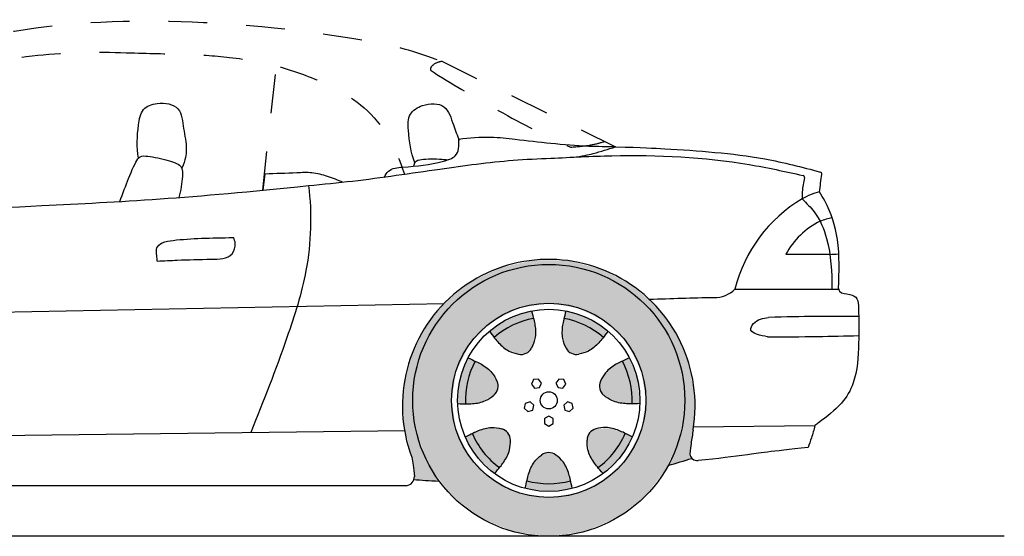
# Model space of a CAD drawing. Header units: millimetres. Extents: x 256.26 to 261.33, y 330.5 to 331.83.
# Tile 2 of 2: x 258.8 to 261.33, y 330.5 to 331.83. Entities that reach past the tile are written whole.
import ezdxf

# ---------------------------------------------------------------- set-up
doc = ezdxf.new("R2010")
doc.units = ezdxf.units.MM
doc.linetypes.add('ACAD_ISO03W100', pattern=[30, 12, -18])
doc.layers.add('HATCH', color=7, linetype='Continuous')

# ---------------------------------------------------------------- blocks, each defined once
blk = doc.blocks.new('*U1')
at = {"layer": 'HATCH', "color": 252, "linetype": 'Continuous'}
for points in [[(3.6875, 3.7127), (3.6664, 3.6557), (3.7058, 3.7045)], [(3.7058, 3.7045), (3.6664, 3.6557), (3.6859, 3.6512)], [(3.6664, 3.6557), (3.6606, 3.5951), (3.6859, 3.6512)], [(3.6859, 3.6512), (3.6606, 3.5951), (3.6807, 3.5946)]]:
    blk.add_solid(points, dxfattribs=at)
blk = doc.blocks.new('*U10')
at = {"layer": 'HATCH', "linetype": 'Continuous'}
for points in [[(3.8951, 3.469), (3.8388, 3.3964), (3.9134, 3.4627)], [(3.8388, 3.3964), (3.8951, 3.469), (3.8515, 3.4344)], [(3.8951, 3.3889), (3.9134, 3.4627), (3.8388, 3.3964)], [(3.8768, 3.4627), (3.8515, 3.4344), (3.8951, 3.469)], [(3.9134, 3.4627), (3.8951, 3.3889), (3.9387, 3.4344)], [(3.9514, 3.3964), (3.9387, 3.4344), (3.8951, 3.3889)]]:
    blk.add_solid(points, dxfattribs=at)
blk = doc.blocks.new('*U11')
at = {"layer": 'HATCH', "color": 252, "linetype": 'Continuous'}
for points in [[(3.8388, 3.3964), (3.8348, 3.3768), (3.8951, 3.3889)], [(3.9514, 3.3964), (3.8951, 3.3889), (3.9554, 3.3768)], [(3.8951, 3.3889), (3.8348, 3.3768), (3.9554, 3.3768)], [(3.8348, 3.3768), (3.8951, 3.3689), (3.9554, 3.3768)]]:
    blk.add_solid(points, dxfattribs=at)
blk = doc.blocks.new('*U12')
at = {"layer": 'HATCH', "linetype": 'Continuous'}
for points in [[(4.0003, 3.5196), (4.0219, 3.4303), (4.0166, 3.53)], [(4.0166, 3.53), (4.0629, 3.4697), (4.0545, 3.5322)], [(4.0629, 3.4697), (4.0166, 3.53), (4.0219, 3.4303)], [(4.0921, 3.5184), (4.0545, 3.5322), (4.0629, 3.4697)], [(3.9937, 3.5014), (4.0001, 3.4639), (4.0003, 3.5196)], [(4.0219, 3.4303), (4.0003, 3.5196), (4.0001, 3.4639)]]:
    blk.add_solid(points, dxfattribs=at)
blk = doc.blocks.new('*U13')
at = {"layer": 'HATCH', "color": 252, "linetype": 'Continuous'}
for points in [[(4.0921, 3.5184), (4.0629, 3.4697), (4.1099, 3.5093)], [(4.1099, 3.5093), (4.0629, 3.4697), (4.0785, 3.4572)], [(4.0629, 3.4697), (4.0219, 3.4303), (4.0785, 3.4572)], [(4.0785, 3.4572), (4.0219, 3.4303), (4.0348, 3.415)]]:
    blk.add_solid(points, dxfattribs=at)
blk = doc.blocks.new('*U14')
at = {"layer": 'HATCH', "linetype": 'Continuous'}
for points in [[(4.0844, 3.7045), (4.0502, 3.6836), (4.1043, 3.6512)], [(4.0283, 3.6527), (4.1043, 3.6512), (4.0502, 3.6836)], [(4.0262, 3.6334), (4.1095, 3.5946), (4.0283, 3.6527)], [(4.1043, 3.6512), (4.0283, 3.6527), (4.1095, 3.5946)], [(4.1095, 3.5946), (4.0262, 3.6334), (4.0697, 3.5986)], [(4.0364, 3.6169), (4.0697, 3.5986), (4.0262, 3.6334)]]:
    blk.add_solid(points, dxfattribs=at)
blk = doc.blocks.new('*U15')
at = {"layer": 'HATCH', "color": 252, "linetype": 'Continuous'}
for points in [[(4.1027, 3.7127), (4.0844, 3.7045), (4.1238, 3.6557)], [(4.0844, 3.7045), (4.1043, 3.6512), (4.1238, 3.6557)], [(4.1238, 3.6557), (4.1043, 3.6512), (4.1296, 3.5951)], [(4.1043, 3.6512), (4.1095, 3.5946), (4.1296, 3.5951)]]:
    blk.add_solid(points, dxfattribs=at)
blk = doc.blocks.new('*U16')
at = {"layer": 'HATCH', "linetype": 'Continuous'}
for points in [[(3.9342, 3.8145), (3.9292, 3.7748), (3.9882, 3.7968)], [(3.9397, 3.7383), (3.9882, 3.7968), (3.9292, 3.7748)], [(3.9882, 3.7968), (3.9397, 3.7383), (4.0357, 3.7656)], [(3.9535, 3.7247), (4.0357, 3.7656), (3.9397, 3.7383)], [(4.0357, 3.7656), (3.9535, 3.7247), (4.0078, 3.7369)], [(3.9727, 3.7224), (4.0078, 3.7369), (3.9535, 3.7247)]]:
    blk.add_solid(points, dxfattribs=at)
blk = doc.blocks.new('*U17')
at = {"layer": 'HATCH', "color": 252, "linetype": 'Continuous'}
for points in [[(3.9391, 3.8339), (3.9342, 3.8145), (3.9969, 3.8148)], [(3.9969, 3.8148), (3.9342, 3.8145), (4.0478, 3.7816)], [(3.9342, 3.8145), (3.9882, 3.7968), (4.0478, 3.7816)], [(3.9882, 3.7968), (4.0357, 3.7656), (4.0478, 3.7816)]]:
    blk.add_solid(points, dxfattribs=at)
blk = doc.blocks.new('*U18')
at = {"layer": 'HATCH', "linetype": 'Continuous'}
for points in [[(3.802, 3.7968), (3.8175, 3.7224), (3.856, 3.8145)], [(3.8367, 3.7247), (3.856, 3.8145), (3.8175, 3.7224)], [(3.856, 3.8145), (3.8367, 3.7247), (3.861, 3.7748)], [(3.7545, 3.7656), (3.7824, 3.7369), (3.802, 3.7968)], [(3.8175, 3.7224), (3.802, 3.7968), (3.7824, 3.7369)], [(3.8505, 3.7383), (3.861, 3.7748), (3.8367, 3.7247)]]:
    blk.add_solid(points, dxfattribs=at)
blk = doc.blocks.new('*U19')
at = {"layer": 'HATCH', "color": 252, "linetype": 'Continuous'}
for points in [[(3.8511, 3.8339), (3.7933, 3.8148), (3.856, 3.8145)], [(3.7933, 3.8148), (3.7424, 3.7816), (3.856, 3.8145)], [(3.856, 3.8145), (3.7424, 3.7816), (3.802, 3.7968)], [(3.802, 3.7968), (3.7424, 3.7816), (3.7545, 3.7656)]]:
    blk.add_solid(points, dxfattribs=at)
blk = doc.blocks.new('*U20')
at = {"layer": 'HATCH', "linetype": 'Continuous'}
for points in [[(3.6859, 3.6512), (3.7538, 3.6169), (3.7058, 3.7045)], [(3.764, 3.6334), (3.7058, 3.7045), (3.7538, 3.6169)], [(3.7058, 3.7045), (3.764, 3.6334), (3.74, 3.6836)], [(3.7619, 3.6527), (3.74, 3.6836), (3.764, 3.6334)], [(3.6807, 3.5946), (3.7205, 3.5986), (3.6859, 3.6512)], [(3.7538, 3.6169), (3.6859, 3.6512), (3.7205, 3.5986)]]:
    blk.add_solid(points, dxfattribs=at)
blk = doc.blocks.new('*U21')
at = {"layer": 'HATCH', "linetype": 'Continuous'}
for points in [[(3.6981, 3.5184), (3.7899, 3.5196), (3.7357, 3.5322)], [(3.7736, 3.53), (3.7357, 3.5322), (3.7899, 3.5196)], [(3.7899, 3.5196), (3.6981, 3.5184), (3.7965, 3.5014)], [(3.7273, 3.4697), (3.7965, 3.5014), (3.6981, 3.5184)], [(3.7965, 3.5014), (3.7273, 3.4697), (3.7901, 3.4639)], [(3.7683, 3.4303), (3.7901, 3.4639), (3.7273, 3.4697)]]:
    blk.add_solid(points, dxfattribs=at)
blk = doc.blocks.new('*U22')
at = {"layer": 'HATCH', "color": 252, "linetype": 'Continuous'}
for points in [[(3.6981, 3.5184), (3.6803, 3.5093), (3.7273, 3.4697)], [(3.6803, 3.5093), (3.7117, 3.4572), (3.7273, 3.4697)], [(3.7273, 3.4697), (3.7117, 3.4572), (3.7683, 3.4303)], [(3.7117, 3.4572), (3.7554, 3.415), (3.7683, 3.4303)]]:
    blk.add_solid(points, dxfattribs=at)
blk = doc.blocks.new('*U23')
at = {"layer": 'HATCH', "color": 251, "linetype": 'Continuous'}
for points in [[(3.8588, 3.9647), (3.7746, 3.9466), (3.8951, 3.9535)], [(3.8951, 3.9535), (3.7746, 3.9466), (3.8045, 3.9416)], [(3.8588, 3.9647), (3.8951, 3.9535), (3.9449, 3.9631)], [(3.9449, 3.9631), (3.8951, 3.9535), (4.0284, 3.942)], [(3.8951, 3.9535), (3.9857, 3.9416), (4.0284, 3.942)], [(3.7746, 3.9466), (3.6967, 3.9099), (3.8045, 3.9416)], [(3.8045, 3.9416), (3.6967, 3.9099), (3.7201, 3.9066)], [(4.0284, 3.942), (3.9857, 3.9416), (4.105, 3.9025)], [(3.9857, 3.9416), (4.0701, 3.9066), (4.105, 3.9025)], [(3.6967, 3.9099), (3.6292, 3.8565), (3.7201, 3.9066)], [(3.7201, 3.9066), (3.6292, 3.8565), (3.6476, 3.851)], [(4.0701, 3.9066), (4.1426, 3.851), (4.105, 3.9025)], [(4.105, 3.9025), (4.1426, 3.851), (4.1705, 3.8467)], [(3.6292, 3.8565), (3.5755, 3.7891), (3.6476, 3.851)], [(3.6476, 3.851), (3.5755, 3.7891), (3.592, 3.7785)], [(4.1426, 3.851), (4.1982, 3.7785), (4.1705, 3.8467)], [(4.1705, 3.8467), (4.1982, 3.7785), (4.2217, 3.7774)], [(3.5755, 3.7891), (3.5386, 3.7113), (3.592, 3.7785)], [(3.592, 3.7785), (3.5386, 3.7113), (3.557, 3.6941)], [(4.1982, 3.7785), (4.2332, 3.6941), (4.2217, 3.7774)], [(4.2217, 3.7774), (4.2332, 3.6941), (4.2557, 3.6983)], [(3.5386, 3.7113), (3.5204, 3.6271), (3.557, 3.6941)], [(3.557, 3.6941), (3.5204, 3.6271), (3.5451, 3.6035)], [(4.2557, 3.6983), (4.2332, 3.6941), (4.271, 3.6135)], [(4.2332, 3.6941), (4.2451, 3.6035), (4.271, 3.6135)], [(3.5204, 3.6271), (3.5217, 3.541), (3.5451, 3.6035)], [(3.5451, 3.6035), (3.5217, 3.541), (3.5626, 3.4941)], [(4.2451, 3.6035), (4.2342, 3.517), (4.2665, 3.5275)], [(4.271, 3.6135), (4.2451, 3.6035), (4.2665, 3.5275)], [(3.5217, 3.541), (3.5425, 3.4575), (3.5626, 3.4941)], [(4.2665, 3.5275), (4.2342, 3.517), (4.2625, 3.4995)], [(4.2342, 3.517), (4.2023, 3.4358), (4.2625, 3.4995)], [(4.2625, 3.4995), (4.2023, 3.4358), (4.2578, 3.4652)], [(3.5626, 3.4941), (3.5425, 3.4575), (3.6135, 3.3957)], [(3.5425, 3.4575), (3.5494, 3.4073), (3.6135, 3.3957)], [(4.2578, 3.4652), (4.2023, 3.4358), (4.2599, 3.4592)], [(4.2599, 3.4592), (4.2023, 3.4358), (4.2637, 3.4541)], [(3.549, 3.4034), (3.548, 3.3995), (3.6135, 3.3957)], [(3.548, 3.3995), (3.5777, 3.3974), (3.6135, 3.3957)], [(3.5494, 3.4073), (3.549, 3.4034), (3.6135, 3.3957)]]:
    blk.add_solid(points, dxfattribs=at)
blk = doc.blocks.new('*U32')
at = {"layer": 'HATCH', "linetype": 'Continuous'}
for points in [[(3.8951, 3.9535), (3.8045, 3.9416), (3.9857, 3.9416)], [(3.9857, 3.9416), (3.7201, 3.9066), (4.0701, 3.9066)], [(3.8045, 3.9416), (3.7201, 3.9066), (3.9857, 3.9416)], [(3.7201, 3.9066), (3.6476, 3.851), (3.8951, 3.8535)], [(3.7201, 3.9066), (3.8951, 3.8535), (4.0701, 3.9066)], [(4.0701, 3.9066), (3.8951, 3.8535), (4.1426, 3.851)], [(3.8951, 3.8535), (3.6476, 3.851), (3.8178, 3.8412)], [(3.8951, 3.8535), (3.9724, 3.8412), (4.1426, 3.851)], [(3.6476, 3.851), (3.592, 3.7785), (3.8178, 3.8412)], [(3.8178, 3.8412), (3.592, 3.7785), (3.7482, 3.8057)], [(4.1426, 3.851), (3.9724, 3.8412), (4.1982, 3.7785)], [(3.9724, 3.8412), (4.042, 3.8057), (4.1982, 3.7785)], [(3.7482, 3.8057), (3.592, 3.7785), (3.6928, 3.7504)], [(4.042, 3.8057), (4.0974, 3.7504), (4.1982, 3.7785)], [(3.592, 3.7785), (3.557, 3.6941), (3.6928, 3.7504)], [(4.1982, 3.7785), (4.0974, 3.7504), (4.2332, 3.6941)], [(3.6928, 3.7504), (3.557, 3.6941), (3.6573, 3.6807)], [(4.0974, 3.7504), (4.1329, 3.6807), (4.2332, 3.6941)], [(3.557, 3.6941), (3.5451, 3.6035), (3.6573, 3.6807)], [(3.6573, 3.6807), (3.5451, 3.6035), (3.6451, 3.6035)], [(4.2332, 3.6941), (4.1329, 3.6807), (4.2451, 3.6035)], [(4.1329, 3.6807), (4.1451, 3.6035), (4.2451, 3.6035)], [(3.5451, 3.6035), (3.557, 3.5129), (3.6573, 3.5262)], [(3.6451, 3.6035), (3.5451, 3.6035), (3.6573, 3.5262)], [(4.2451, 3.6035), (4.1329, 3.5262), (4.2332, 3.5129)], [(4.1451, 3.6035), (4.1329, 3.5262), (4.2451, 3.6035)], [(3.6573, 3.5262), (3.557, 3.5129), (3.6928, 3.4565)], [(4.1329, 3.5262), (4.0974, 3.4565), (4.2332, 3.5129)], [(3.557, 3.5129), (3.592, 3.4285), (3.6928, 3.4565)], [(4.2332, 3.5129), (4.0974, 3.4565), (4.1982, 3.4285)], [(3.6928, 3.4565), (3.592, 3.4285), (3.7482, 3.4012)], [(4.0974, 3.4565), (4.042, 3.4012), (4.1982, 3.4285)], [(3.592, 3.4285), (3.6476, 3.356), (3.7482, 3.4012)], [(4.1982, 3.4285), (4.042, 3.4012), (4.1426, 3.356)], [(3.7482, 3.4012), (3.6476, 3.356), (3.8178, 3.3657)], [(4.042, 3.4012), (3.9724, 3.3657), (4.1426, 3.356)], [(3.8178, 3.3657), (3.6476, 3.356), (3.8951, 3.3535)], [(3.6476, 3.356), (3.7201, 3.3004), (3.8951, 3.3535)], [(3.8951, 3.3535), (3.7201, 3.3004), (4.0701, 3.3004)], [(3.9724, 3.3657), (3.8951, 3.3535), (4.1426, 3.356)], [(4.1426, 3.356), (3.8951, 3.3535), (4.0701, 3.3004)], [(3.7201, 3.3004), (3.8045, 3.2654), (4.0701, 3.3004)], [(4.0701, 3.3004), (3.8045, 3.2654), (3.9857, 3.2654)], [(3.8045, 3.2654), (3.8951, 3.2535), (3.9857, 3.2654)]]:
    blk.add_solid(points, dxfattribs=at)

msp = doc.modelspace()

# ---------------------------------------------------------------- linework, layer by layer
at = {"linetype": 'ACAD_ISO03W100', "ltscale": 0.001}
for p, q in [((259.4215, 331.3952), (259.4563, 331.715)), ((259.8822, 331.7275), (260.3291, 331.5069))]:
    msp.add_line(p, q, dxfattribs=at)
at = {"ltscale": 0.1}
for p, q in [((259.4226, 331.3953), (259.4274, 331.4379)), ((260.8807, 331.2302), (260.7677, 331.2302))]:
    msp.add_line(p, q, dxfattribs=at)
for p, q in [((260.6366, 331.1406), (260.9035, 331.1406)), ((259.8873, 331.1032), (257.7076, 331.0598)), ((257.758, 330.752), (259.7876, 330.7767)), ((260.5288, 330.7858), (260.8422, 330.7893)), ((259.7917, 330.6343), (257.7753, 330.6343))]:
    msp.add_line(p, q)
at = {"color": 250}
msp.add_line((261.3297, 330.5043), (256.2623, 330.5043), dxfattribs=at)
for points in [[(260.1184, 330.9079), (260.1132, 330.8961), (260.1208, 330.8858), (260.1335, 330.8871), (260.1388, 330.8988), (260.1312, 330.9092)], [(260.1963, 330.9079), (260.1835, 330.9092), (260.1759, 330.8988), (260.1812, 330.8871), (260.1939, 330.8858), (260.2015, 330.8961)], [(260.0944, 330.8339), (260.1039, 330.8253), (260.1161, 330.8292), (260.1188, 330.8418), (260.1093, 330.8504), (260.0971, 330.8464)], [(260.2203, 330.8339), (260.2176, 330.8464), (260.2054, 330.8504), (260.1959, 330.8418), (260.1986, 330.8292), (260.2108, 330.8253)], [(260.1574, 330.7881), (260.1685, 330.7945), (260.1685, 330.8074), (260.1574, 330.8138), (260.1462, 330.8074), (260.1462, 330.7945)]]:
    msp.add_lwpolyline(points, close=True)
for radius in [0.35, 0.25, 0.2346, 0.022]:
    msp.add_circle((260.1574, 330.8543), radius)
for centre, radius, start, end in [((260.8551, 331.4371), 0.005, 352.5648, 74.5711), ((260.8106, 331.4284), 0.005, 352.5648, 77.5307), ((260.1574, 330.8406), 0.3766, 350.4811, 200.5734), ((260.1574, 330.8543), 0.2146, 100.4942, 130.9344), ((260.1574, 330.8543), 0.2146, 49.0656, 79.5058), ((260.086, 331.0025), 0.03, 258.0701, 333.3585), ((260.2287, 331.0025), 0.03, 206.6415, 281.9299), ((260.1574, 330.8543), 0.2146, 151.9228, 182.3629), ((260.1574, 330.8543), 0.2146, 357.6371, 28.0772), ((259.997, 330.8909), 0.03, 309.4987, 24.787), ((260.3177, 330.8909), 0.03, 155.213, 230.5013), ((260.0287, 330.7517), 0.03, 0.9272, 76.2156), ((260.286, 330.7517), 0.03, 103.7844, 179.0728), ((260.1574, 330.8543), 0.2146, 203.3513, 233.7915), ((260.1574, 330.8543), 0.2146, 306.2085, 336.6487), ((260.1574, 330.6898), 0.03, 52.3558, 127.6442), ((260.5398, 330.7193), 0.02, 189.4565, 275.2452), ((259.7868, 330.6587), 0.0248, 281.2656, 358.8619), ((260.1574, 330.8543), 0.2146, 254.7799, 285.2201)]:
    msp.add_arc(centre, radius, start, end)
at = {"ltscale": 0.1}
for centre, radius, start, end in [((260.8877, 331.2447), 0.1501, 102.9121, 121.4361), ((260.9999, 331.0506), 0.3743, 120.5957, 166.0782), ((260.94, 331.1399), 0.1946, 115.6654, 152.3327), ((260.5839, 331.1929), 0.0742, 269.0484, 315.2852), ((260.8194, 320.4345), 10.6868, 91.26929, 92.15916)]:
    msp.add_arc(centre, radius, start, end, dxfattribs=at)
at = {"linetype": 'ACAD_ISO03W100', "ltscale": 0.001}
for points, knots in [([(258.5852, 331.7608), (258.6428, 331.777), (258.8438, 331.8237), (259.1825, 331.8413), (259.5521, 331.8077), (259.7823, 331.763), (259.8822, 331.7275)], [0.1725158, 0.1725158, 0.1725158, 0.1725158, 0.2085347, 0.3012035, 0.3862756, 0.3990306, 0.3990306, 0.3990306, 0.3990306]), ([(258.6065, 331.6953), (258.6846, 331.7207), (258.8396, 331.7484), (258.9937, 331.7522), (259.0697, 331.7493)], [0.1262842, 0.1262842, 0.1262842, 0.1262842, 0.17534541, 0.22243369, 0.22243369, 0.22243369, 0.22243369]), ([(259.0697, 331.7493), (259.1293, 331.7475), (259.2113, 331.7462), (259.3396, 331.7399), (259.4718, 331.715), (259.6061, 331.6632), (259.7017, 331.604), (259.7589, 331.5132), (259.7861, 331.4367)], [0, 0, 0, 0, 13.394838, 25.325079, 38.448634, 51.725773, 69.722509, 74.637217, 74.637217, 74.637217, 74.637217]), ([(259.8542, 331.7036), (259.8538, 331.7054), (259.8534, 331.7105), (259.8625, 331.7225), (259.8738, 331.7258), (259.8822, 331.7275)], [0.658983, 0.658983, 0.658983, 0.658983, 1.20736, 2.236585, 4.715827, 4.715827, 4.715827, 4.715827]), ([(259.8542, 331.7036), (259.8576, 331.7014), (259.9104, 331.6676), (260.0451, 331.5889), (260.1486, 331.5353), (260.2133, 331.5061)], [4.651985, 4.651985, 4.651985, 4.651985, 5.892924, 23.856874, 45.640939, 45.640939, 45.640939, 45.640939])]:
    msp.add_open_spline(points, degree=3, knots=knots, dxfattribs=at)
at = {"linetype": 'Continuous'}
for points, knots in [([(259.1016, 331.4777), (259.0971, 331.5066), (259.0983, 331.5476), (259.1087, 331.6067), (259.1546, 331.6242), (259.2127, 331.6137), (259.2165, 331.5517), (259.2277, 331.506), (259.2225, 331.4736), (259.2134, 331.4522)], [0.480472, 0.480472, 0.480472, 0.480472, 8.880856, 13.053479, 16.885244, 22.419355, 27.666779, 33.122476, 37.040452, 37.040452, 37.040452, 37.040452]), ([(259.8128, 331.4654), (259.8028, 331.493), (259.796, 331.5334), (259.7946, 331.5934), (259.8362, 331.6195), (259.8953, 331.6205), (259.91, 331.565), (259.9224, 331.5365), (259.9263, 331.5231)], [0.480472, 0.480472, 0.480472, 0.480472, 8.880856, 13.053479, 16.885244, 22.419355, 27.666779, 31.909023, 31.909023, 31.909023, 31.909023]), ([(259.0537, 331.3664), (259.0615, 331.3874), (259.0776, 331.4315), (259.098, 331.4762), (259.1107, 331.4866), (259.165, 331.4762), (259.2068, 331.4638), (259.216, 331.4515), (259.2151, 331.431)], [47.506327, 47.506327, 47.506327, 47.506327, 53.645484, 61.014359, 64.830081, 69.566877, 73.868723, 76.23816, 76.23816, 76.23816, 76.23816]), ([(259.8094, 331.4572), (259.8103, 331.4596), (259.8136, 331.4682), (259.8201, 331.4759), (259.8653, 331.4763), (259.8916, 331.4746), (259.8987, 331.4737)], [59.739735, 59.739735, 59.739735, 59.739735, 61.014359, 64.830081, 69.566877, 71.525569, 71.525569, 71.525569, 71.525569])]:
    msp.add_open_spline(points, degree=3, knots=knots, dxfattribs=at)
for points, knots in [([(259.7336, 331.4283), (259.737, 331.4344), (259.747, 331.4519), (259.8079, 331.4567), (259.8601, 331.4616), (259.9255, 331.4816), (259.9268, 331.5093), (259.9262, 331.5262)], [0, 0, 0, 0, 2.022198, 5.801606, 16.392591, 19.694827, 24.133067, 24.133067, 24.133067, 24.133067]), ([(260.3291, 331.5069), (260.3061, 331.5071), (260.2506, 331.5076), (260.1645, 331.515), (260.0809, 331.5242), (260.0019, 331.5339), (259.9537, 331.5298), (259.9262, 331.5262)], [0, 0, 0, 0, 6.872354, 16.647929, 25.904038, 32.144798, 40.425452, 40.425452, 40.425452, 40.425452]), ([(260.1626, 331.4776), (260.215, 331.4802), (260.385, 331.4889), (260.6041, 331.4789), (260.7655, 331.4435), (260.8117, 331.4333)], [0, 0, 0, 0, 15.72774, 51.102436, 65.272303, 65.272303, 65.272303, 65.272303]), ([(260.2185, 331.4803), (260.2446, 331.4832), (260.2785, 331.4908), (260.3103, 331.5009), (260.3291, 331.5069)], [7.697157, 7.697157, 7.697157, 7.697157, 11.782303, 17.710922, 17.710922, 17.710922, 17.710922]), ([(260.3291, 331.5069), (260.4001, 331.5053), (260.514, 331.4988), (260.6777, 331.488), (260.809, 331.455), (260.8564, 331.4419)], [7.176756, 7.176756, 7.176756, 7.176756, 15.521066, 41.384826, 56.133104, 56.133104, 56.133104, 56.133104]), ([(259.5391, 331.4072), (259.5769, 331.4109), (259.6901, 331.422), (259.865, 331.4487), (260.0351, 331.4717), (260.1304, 331.4766), (260.1626, 331.4776)], [0, 0, 0, 0, 11.396656, 34.115523, 53.09916, 62.794469, 62.794469, 62.794469, 62.794469]), ([(260.8156, 331.4277), (260.8142, 331.4217), (260.8101, 331.4036), (260.8094, 331.3851), (260.8094, 331.3728)], [0, 0, 0, 0, 1.863143, 5.54917, 5.54917, 5.54917, 5.54917]), ([(258.1009, 331.3578), (258.1948, 331.3516), (258.4476, 331.3351), (258.9094, 331.3583), (259.2372, 331.3751), (259.5391, 331.4072)], [0, 0, 0, 0, 0.0582712, 0.1569102, 0.2858641, 0.2858641, 0.2858641, 0.2858641]), ([(259.5391, 331.4072), (259.5485, 331.3344), (259.5438, 331.1992), (259.4766, 330.9892), (259.4235, 330.8524), (259.3905, 330.7719)], [0.357284, 0.357284, 0.357284, 0.357284, 0.4024804, 0.4394962, 0.4934224, 0.4934224, 0.4934224, 0.4934224]), ([(260.9031, 331.1427), (260.9047, 331.1847), (260.9077, 331.2617), (260.8818, 331.3459), (260.859, 331.3834), (260.8541, 331.391)], [0, 0, 0, 0, 12.569301, 23.012707, 25.726546, 25.726546, 25.726546, 25.726546]), ([(259.1501, 331.213), (259.1498, 331.2175), (259.1488, 331.2287), (259.1452, 331.2477), (259.1653, 331.2632), (259.2288, 331.2714), (259.2869, 331.2724), (259.3464, 331.2734)], [0.412705, 0.412705, 0.412705, 0.412705, 1.780466, 3.800875, 5.641203, 8.535673, 23.033013, 23.033013, 23.033013, 23.033013]), ([(259.1501, 331.213), (259.1675, 331.2138), (259.2139, 331.2159), (259.2745, 331.2178), (259.3421, 331.2181), (259.3531, 331.2549), (259.3485, 331.2686), (259.3464, 331.2734)], [2.411457, 2.411457, 2.411457, 2.411457, 7.596092, 16.346373, 21.863207, 24.659389, 26.21047, 26.21047, 26.21047, 26.21047]), ([(260.9031, 331.1427), (260.9036, 331.1398), (260.9073, 331.1285), (260.9311, 331.1296), (260.9549, 331.1173), (260.9544, 331.1007), (260.9542, 331.0918)], [0.00558947, 0.00558947, 0.00558947, 0.00558947, 0.00731206, 0.01306874, 0.01742886, 0.02246911, 0.02246911, 0.02246911, 0.02246911]), ([(260.1133, 331.0847), (260.1179, 331.0672), (260.1231, 331.0464), (260.1246, 331.0154), (260.1167, 330.9969), (260.1128, 330.9891)], [0.690721, 0.690721, 0.690721, 0.690721, 3.659394, 7.110181, 9.696356, 9.696356, 9.696356, 9.696356]), ([(260.2014, 331.0847), (260.1968, 331.0672), (260.1916, 331.0464), (260.1901, 331.0154), (260.198, 330.9969), (260.2019, 330.9891)], [0.690721, 0.690721, 0.690721, 0.690721, 3.659394, 7.110181, 9.696356, 9.696356, 9.696356, 9.696356]), ([(260.9542, 331.0918), (260.9556, 331.0626), (260.9556, 330.9979), (260.9504, 330.9073), (260.911, 330.8412), (260.8697, 330.8099), (260.8454, 330.7916), (260.8422, 330.7893)], [0, 0, 0, 0, 0.01819165, 0.03919637, 0.05240456, 0.06884454, 0.07125526, 0.07125526, 0.07125526, 0.07125526]), ([(260.955, 331.0702), (260.9177, 331.0703), (260.8391, 331.0704), (260.7673, 331.0694), (260.723, 331.0677)], [2.852906, 2.852906, 2.852906, 2.852906, 13.875284, 26.27369, 26.27369, 26.27369, 26.27369]), ([(260.0047, 331.0324), (260.0155, 331.0178), (260.0285, 331.0009), (260.0518, 330.9804), (260.0712, 330.975), (260.0798, 330.9732)], [0.690721, 0.690721, 0.690721, 0.690721, 3.659394, 7.110181, 9.696356, 9.696356, 9.696356, 9.696356]), ([(260.31, 331.0324), (260.2992, 331.0178), (260.2862, 331.0009), (260.2629, 330.9804), (260.2435, 330.975), (260.2349, 330.9732)], [0.690721, 0.690721, 0.690721, 0.690721, 3.659394, 7.110181, 9.696356, 9.696356, 9.696356, 9.696356]), ([(260.7205, 331.0182), (260.7634, 331.0174), (260.8416, 331.0186), (260.9199, 331.0202), (260.9552, 331.021)], [13.0447, 13.0447, 13.0447, 13.0447, 25.920853, 36.516798, 36.516798, 36.516798, 36.516798]), ([(259.9497, 330.9636), (259.9664, 330.9562), (259.9858, 330.9473), (260.011, 330.9291), (260.0205, 330.9114), (260.0242, 330.9035)], [0.690721, 0.690721, 0.690721, 0.690721, 3.659394, 7.110181, 9.696356, 9.696356, 9.696356, 9.696356]), ([(260.365, 330.9636), (260.3483, 330.9562), (260.3289, 330.9473), (260.3037, 330.9291), (260.2942, 330.9114), (260.2905, 330.9035)], [0.690721, 0.690721, 0.690721, 0.690721, 3.659394, 7.110181, 9.696356, 9.696356, 9.696356, 9.696356]), ([(259.9229, 330.846), (259.9411, 330.8454), (259.9624, 330.845), (259.993, 330.8504), (260.0093, 330.8622), (260.016, 330.8678)], [0.690721, 0.690721, 0.690721, 0.690721, 3.659394, 7.110181, 9.696356, 9.696356, 9.696356, 9.696356]), ([(260.3918, 330.846), (260.3736, 330.8454), (260.3523, 330.845), (260.3217, 330.8504), (260.3054, 330.8622), (260.2987, 330.8678)], [0.690721, 0.690721, 0.690721, 0.690721, 3.659394, 7.110181, 9.696356, 9.696356, 9.696356, 9.696356]), ([(259.9425, 330.7601), (259.9586, 330.7685), (259.9777, 330.7782), (260.0076, 330.7865), (260.0274, 330.783), (260.0359, 330.7809)], [0.690721, 0.690721, 0.690721, 0.690721, 3.659394, 7.110181, 9.696356, 9.696356, 9.696356, 9.696356]), ([(260.3722, 330.7601), (260.3561, 330.7685), (260.337, 330.7782), (260.3071, 330.7865), (260.2873, 330.783), (260.2788, 330.7809)], [0.690721, 0.690721, 0.690721, 0.690721, 3.659394, 7.110181, 9.696356, 9.696356, 9.696356, 9.696356]), ([(260.5288, 330.7784), (260.5271, 330.7666), (260.5245, 330.748), (260.5212, 330.7285), (260.5201, 330.716)], [0, 0, 0, 0, 3.570107, 5.613494, 5.613494, 5.613494, 5.613494]), ([(260.8422, 330.7893), (260.8395, 330.7787), (260.8345, 330.7596), (260.8277, 330.7412), (260.8246, 330.733)], [0, 0, 0, 0, 0.00676494, 0.01219064, 0.01219064, 0.01219064, 0.01219064]), ([(260.0177, 330.6658), (260.0295, 330.6797), (260.0431, 330.6961), (260.0579, 330.7234), (260.0589, 330.7435), (260.0587, 330.7522)], [0.690721, 0.690721, 0.690721, 0.690721, 3.659394, 7.110181, 9.696356, 9.696356, 9.696356, 9.696356]), ([(260.297, 330.6658), (260.2852, 330.6797), (260.2716, 330.6961), (260.2568, 330.7234), (260.2558, 330.7435), (260.256, 330.7522)], [0.690721, 0.690721, 0.690721, 0.690721, 3.659394, 7.110181, 9.696356, 9.696356, 9.696356, 9.696356]), ([(260.8246, 330.733), (260.7264, 330.7223), (260.6568, 330.713), (260.5954, 330.7044), (260.5417, 330.6994)], [0.00644231, 0.00644231, 0.00644231, 0.00644231, 0.02284643, 0.04489349, 0.04489349, 0.04489349, 0.04489349]), ([(259.8048, 330.7083), (259.8061, 330.7014), (259.8089, 330.6854), (259.8109, 330.6691), (259.8116, 330.6582)], [4.60706, 4.60706, 4.60706, 4.60706, 6.701009, 9.472104, 9.472104, 9.472104, 9.472104]), ([(260.0971, 330.6276), (260.1005, 330.6455), (260.1049, 330.6664), (260.117, 330.695), (260.1321, 330.7082), (260.139, 330.7136)], [0.690721, 0.690721, 0.690721, 0.690721, 3.659394, 7.110181, 9.696356, 9.696356, 9.696356, 9.696356]), ([(260.2176, 330.6276), (260.2142, 330.6455), (260.2098, 330.6664), (260.1977, 330.695), (260.1826, 330.7082), (260.1757, 330.7136)], [0.690721, 0.690721, 0.690721, 0.690721, 3.659394, 7.110181, 9.696356, 9.696356, 9.696356, 9.696356])]:
    msp.add_open_spline(points, degree=3, knots=knots)
at = {"linetype": 'ACAD_ISO03W100', "ltscale": 0.1}
msp.add_open_spline([(260.2133, 331.5061), (260.2316, 331.5075), (260.2614, 331.5099), (260.2902, 331.5175), (260.3013, 331.5206)], degree=3, knots=[0, 0, 0, 0, 5.485198, 8.934503, 8.934503, 8.934503, 8.934503], dxfattribs=at)
at = {"ltscale": 0.1}
for points, knots in [([(259.4274, 331.4379), (259.4545, 331.4387), (259.4946, 331.4399), (259.5485, 331.4429), (259.5884, 331.4319), (259.6143, 331.4218), (259.6276, 331.4162)], [2.109496, 2.109496, 2.109496, 2.109496, 10.252164, 14.166497, 18.18762, 22.519216, 22.519216, 22.519216, 22.519216]), ([(260.8807, 331.2302), (260.8879, 331.2305), (260.8955, 331.2309), (260.9032, 331.2312), (260.9038, 331.2312)], [9.005863, 9.005863, 9.005863, 9.005863, 11.20296, 11.379919, 11.379919, 11.379919, 11.379919])]:
    msp.add_open_spline(points, degree=3, knots=knots, dxfattribs=at)
for points in [[(260.8541, 331.391), (260.8561, 331.4061), (260.8581, 331.4213), (260.8601, 331.4364)], [(260.4646, 330.6867), (260.4851, 330.6928), (260.5055, 330.6989), (260.5259, 330.7049)], [(259.8102, 330.6504), (259.8287, 330.6494), (259.8493, 330.647), (259.8757, 330.6465)]]:
    msp.add_open_spline(points, degree=3)
at = {"linetype": 'Continuous'}
msp.add_open_spline([(259.2151, 331.431), (259.2133, 331.413), (259.2103, 331.3947), (259.2059, 331.3766)], degree=3, dxfattribs=at)
at = {"color": 252}
msp.add_open_spline([(260.8094, 331.3728), (260.8209, 331.3612), (260.8499, 331.334), (260.883, 331.2535), (260.8858, 331.1844), (260.886, 331.1406)], degree=3, knots=[0, 0, 0, 0, 4.383018, 12.023366, 25.139465, 25.139465, 25.139465, 25.139465], dxfattribs=at)
at = {"ltscale": 0.1}
msp.add_open_spline([(260.8867, 331.3243), (260.8762, 331.3219), (260.8657, 331.3193), (260.8557, 331.3152)], degree=3, dxfattribs=at)
msp.add_spline([(260.7205, 331.0182), (260.6921, 331.0246), (260.6776, 331.0353), (260.6843, 331.0519), (260.723, 331.0677)], degree=3)

# ---------------------------------------------------------------- block references
at = {"layer": 'HATCH', "color": 251, "linetype": 'Continuous'}
msp.add_blockref('*U23', (256.2623, 327.2508), dxfattribs=at)
at = {"layer": 'HATCH', "linetype": 'Continuous'}
for name in ['*U32', '*U18', '*U16', '*U20', '*U14', '*U21', '*U12', '*U10']:
    msp.add_blockref(name, (256.2623, 327.2508), dxfattribs=at)
at = {"layer": 'HATCH', "color": 252, "linetype": 'Continuous'}
for name in ['*U19', '*U17', '*U1', '*U15', '*U22', '*U13', '*U11']:
    msp.add_blockref(name, (256.2623, 327.2508), dxfattribs=at)

doc.saveas('drawing.dxf')
